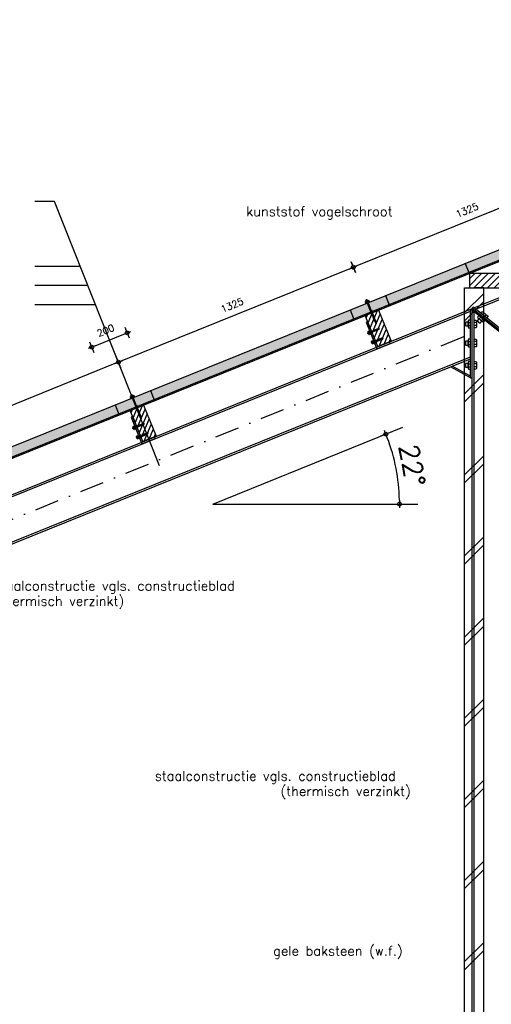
# Model space of a CAD drawing. Extents: x 0 to 38100, y 0 to 35640.
# Tile 6 of 42: x 8652 to 11117, y 5772 to 10918. Entities that reach past the tile are written whole.
import ezdxf

# ---------------------------------------------------------------- set-up
doc = ezdxf.new("R2010")
doc.units = 0
doc.header["$LTSCALE"] = 20
doc.header["$PDMODE"] = 1
doc.header["$PDSIZE"] = -3
doc.linetypes.add('DASHDOT2', pattern=[12.7, 6.35, -3.175, 0, -3.175])
doc.layers.get('0').update_dxf_attribs({"linetype": 'CONTINUOUS'})
doc.layers.get('DEFPOINTS').update_dxf_attribs({"linetype": 'CONTINUOUS'})
for name, color, linetype in [('A--A21--_F123-', 9, 'CONTINUOUS'), ('A--A27--_F123-_SOLID', 7, 'CONTINUOUS'), ('A--A28H-_F-2--', 9, 'CONTINUOUS'), ('A--L21--', 7, 'CONTINUOUS'), ('A--L21--_F-2--', 7, 'CONTINUOUS'), ('A--L27--_F123-', 1, 'CONTINUOUS'), ('A--L28--', 7, 'CONTINUOUS'), ('A--L28--_F-23-', 7, 'CONTINUOUS'), ('A--L28H-_F-23-', 7, 'CONTINUOUS'), ('A--L28S-_F123-', 1, 'CONTINUOUS'), ('A--M$1A-_F123-_MAATV', 7, 'CONTINUOUS'), ('A--T$1A-_F123-_0_18MM', 1, 'CONTINUOUS'), ('A--T$1A-_F123-_0_25MM', 2, 'CONTINUOUS'), ('X--LR---_CP', 7, 'CONTINUOUS')]:
    doc.layers.add(name, color=color, linetype=linetype)
doc.styles.add('0_25', font='ROMANS.shx', dxfattribs={"height": 50})
doc.styles.add('ALFA-0_25', font='ROMANS')
doc.styles.add('MISO', font='ROMANS.shx')
doc.dimstyles.new('DLV18', dxfattribs={"dimscale": 20, "dimtxt": 1.8, "dimasz": 1, "dimexe": 0, "dimexo": 0, "dimgap": 0, "dimtad": 0, "dimdec": 0, "dimrnd": 1, "dimzin": 0, "dimtxsty": 'MISO', "dimblk1": '$DIMDLV', "dimblk2": '$DIMDLV', "dimsah": 1, "dimcen": 0, "dimse1": 1, "dimse2": 1, "dimclrd": 256, "dimclre": 256, "dimclrt": 1, "dimazin": 3, "dimtfac": 1, "dimtdec": 0, "dimtix": 1, "dimtmove": 0, "dimatfit": 3, "dimtvp": 1.5, "dimtolj": 1, "dimtzin": 0})
doc.dimstyles.new('DLV50', dxfattribs={"dimscale": 20, "dimtxt": 5, "dimasz": 1, "dimexe": 0, "dimexo": 0, "dimgap": 0, "dimtad": 0, "dimdec": 0, "dimrnd": 1, "dimzin": 0, "dimtxsty": 'MISO', "dimblk1": '$DIMDLV', "dimblk2": '$DIMDLV', "dimsah": 1, "dimcen": 0, "dimse1": 1, "dimse2": 1, "dimclrd": 256, "dimclre": 256, "dimclrt": 4, "dimazin": 3, "dimtfac": 1, "dimtdec": 0, "dimtix": 1, "dimtmove": 0, "dimatfit": 3, "dimtvp": 0.86, "dimtolj": 1, "dimtzin": 0})

# ---------------------------------------------------------------- blocks, each defined once
blk = doc.blocks.new('QD28001-')
at = {"layer": 'A--L28--_F-23-', "color": 8, "linetype": 'CONTINUOUS'}
for p, q in [((-3.8, -0.3), (-3.4, 0)), ((-3.4, 0), (3.4, 0)), ((3.4, 0), (3.8, -0.3)), ((-5, -8.1), (-11, -9.7)), ((-11, -10.7), (-11, -9.7)), ((-11, -9.7), (11, -9.7)), ((11, -10.7), (-11, -10.7)), ((-5.5, -7.3), (-4.5, -6.1)), ((-5, -8.1), (-5.5, -7.3)), ((5.5, -7.3), (-5.5, -7.3)), ((5, -8.1), (-5, -8.1)), ((-3.8, -4.8), (-3.8, -0.3)), ((3.8, -4.8), (-3.8, -4.8)), ((3.8, -4.8), (-3.8, -4.8)), ((-2.5, -59), (-2.5, -15.2)), ((-1.9, -4.8), (-1.9, -0.3)), ((1.9, -4.8), (1.9, -0.3)), ((2.5, -59), (2.5, -15.2)), ((3.8, -0.3), (3.8, -4.8)), ((4.5, -6.1), (5.5, -7.3)), ((5, -8.1), (5.5, -7.3)), ((11, -9.7), (5, -8.1)), ((11, -10.7), (11, -9.7)), ((3.3, -89.4), (-3.2, -88)), ((3.3, -91.9), (-3.2, -90.6)), ((3.3, -94.5), (-3.2, -93.1)), ((3.3, -97), (-3.2, -95.7)), ((3.3, -99.6), (-3.2, -98.2)), ((3.3, -102.1), (-3.2, -100.7)), ((-2.5, -84.4), (-2.5, -67)), ((-2.5, -84.4), (-2.1, -86.8)), ((-2.1, -87.6), (-2.1, -86.8)), ((-2.1, -88.4), (-2.1, -90.2)), ((-2.1, -90.9), (-2.1, -92.7)), ((-2.1, -93.5), (-2.1, -95.3)), ((-2.1, -96), (-2.1, -97.8)), ((-2.1, -98.6), (-2.1, -100.4)), ((-2.1, -101.1), (-2.1, -102.9)), ((3.3, -86.8), (0.1, -86.2)), ((2.1, -89), (2.1, -87.2)), ((2.1, -89.7), (2.1, -91.6)), ((2.1, -92.3), (2.1, -94.1)), ((2.1, -94.8), (2.1, -96.7)), ((2.1, -97.4), (2.1, -99.2)), ((2.1, -99.9), (2.1, -101.8)), ((2.1, -102.5), (2.1, -104.3)), ((2.5, -84.4), (2.2, -86.3)), ((2.5, -84.4), (2.5, -67)), ((3.3, -104.7), (-3.2, -103.3)), ((3.3, -107.2), (-3.2, -105.8)), ((3.3, -109.8), (-3.2, -108.4)), ((3.3, -112.3), (-3.2, -110.9)), ((3.3, -114.9), (-3.2, -113.5)), ((3.3, -117.4), (-3.2, -116)), ((3.3, -120), (-3.2, -118.6)), ((-2.1, -103.7), (-2.1, -105.5)), ((-2.1, -106.2), (-2.1, -108)), ((-2.1, -108.8), (-2.1, -110.6)), ((-2.1, -111.3), (-2.1, -113.1)), ((-2.1, -113.9), (-2.1, -115.7)), ((-2.1, -116.4), (-2.1, -118.2)), ((-2.1, -118.9), (-2.1, -120.8)), ((3.3, -130.1), (-0.2, -129.4)), ((3.3, -127.5), (0.1, -126.9)), ((3.3, -132.6), (0.3, -132)), ((2.1, -105), (2.1, -106.9)), ((2.1, -107.6), (2.1, -109.4)), ((2.1, -110.1), (2.1, -111.9)), ((2.1, -112.7), (2.1, -114.5)), ((2.1, -115.2), (2.1, -117)), ((2.1, -117.8), (2.1, -119.6)), ((2.1, -120.3), (2.1, -127)), ((2.1, -120.3), (2.1, -122.1)), ((2.1, -127.9), (2.1, -129.7)), ((2.1, -130.4), (2.1, -132.3))]:
    blk.add_line(p, q, dxfattribs=at)
for points in [[(6.2, -6.1), (-6.2, -6.1), (-6.2, -4.8), (6.2, -4.8)], [(-2.1, -87.6), (3.3, -89.4), (2.1, -89.7), (-3.2, -88)], [(-2.1, -90.2), (3.3, -91.9), (2.1, -92.3), (-3.2, -90.6)], [(-2.1, -92.7), (3.3, -94.5), (2.1, -94.8), (-3.2, -93.1)], [(-2.1, -95.3), (3.3, -97), (2.1, -97.4), (-3.2, -95.7)], [(-2.1, -97.8), (3.3, -99.6), (2.1, -99.9), (-3.2, -98.2)], [(-2.1, -100.4), (3.3, -102.1), (2.1, -102.5), (-3.2, -100.7)], [(2.1, -87.2), (0.1, -86.2), (2.1, -86.3), (3.3, -86.8)], [(-2.1, -102.9), (3.3, -104.7), (2.1, -105), (-3.2, -103.3)], [(-2.1, -105.5), (3.3, -107.2), (2.1, -107.6), (-3.2, -105.8)], [(-2.1, -108), (3.3, -109.8), (2.1, -110.1), (-3.2, -108.4)], [(-2.1, -110.6), (3.3, -112.3), (2.1, -112.7), (-3.2, -110.9)], [(-2.1, -113.1), (3.3, -114.9), (2.1, -115.2), (-3.2, -113.5)], [(-2.1, -115.7), (3.3, -117.4), (2.1, -117.8), (-3.2, -116)], [(-2.1, -118.2), (3.3, -120), (2.1, -120.3), (-3.2, -118.6)], [(2.1, -127.9), (0.1, -126.9), (2.1, -127), (3.3, -127.5)]]:
    blk.add_lwpolyline(points, close=True, dxfattribs=at)
for points in [[(-2.5, -67), (-1.9, -63.3), (-1.9, -59), (-3.7, -59, 0.215905), (-2.5, -67, 0.240288)], [(2.5, -67), (1.9, -63.3), (1.9, -59), (3.7, -59, -0.215905), (2.5, -67, -0.240288)], [(-2.1, -126.5, -0.245375), (-1.3, -126.9, -0.082052), (-0.2, -129.2, -0.040501), (0.3, -131.9, -0.029739), (0.5, -135.6, -0.004166)]]:
    blk.add_lwpolyline(points, format="xyb", dxfattribs=at)
for points in [[(-2.1, -118.9), (-2.1, -128.3), (-3.2, -128.7), (-2.1, -129.1), (-2.1, -130.9), (-3.2, -131.3), (-2.1, -131.6), (-2.1, -134), (0, -136.1), (2.1, -134), (2.1, -133)], [(-0.3, -128.9), (3.3, -130.1), (2.1, -130.4), (-0.1, -129.7)], [(0.3, -131.7), (3.3, -132.6), (2.1, -133), (0.4, -132.4)]]:
    blk.add_lwpolyline(points, dxfattribs=at)
for centre, radius, start, end in [((-2.9, -1.6), 1.57, 52.1205, 127.8795), ((0, -5.8), 5.77, 70.5292, 109.4708), ((2.9, -1.6), 1.57, 52.1205, 127.8795), ((-5.9, -16.8), 6.13, 100.6396, 178.4291), ((0, -65.2), 50, 76.1169, 103.8831), ((5.8, -16.8), 6.13, 1.571, 79.361)]:
    blk.add_arc(centre, radius, start, end, dxfattribs=at)
at = {"layer": 'X--LR---_CP', "linetype": 'CONTINUOUS'}
blk.add_point((0, 0), dxfattribs=at)
blk = doc.blocks.new('QD28002-')
at = {"layer": 'A--L28--_F-23-', "color": 8, "linetype": 'CONTINUOUS'}
for p, q in [((-10.2, 0), (-10.2, 3)), ((10.3, 3), (-10.2, 3)), ((10.3, 0), (-10.2, 0)), ((-7.5, 10.5), (7.5, 10.5)), ((-7.5, 3), (-7.5, 10.5)), ((-3.8, 3), (-3.8, 10.5)), ((0, 15), (0, -54.5)), ((3.7, 3), (3.7, 10.5)), ((7.5, 3), (7.5, 10.5)), ((10.3, 0), (10.3, 3)), ((-1.9, 0), (-4.7, -1)), ((4.7, -2.2), (-4.7, -5.5)), ((4.7, -6.7), (-4.7, -10)), ((4.7, -11.2), (-4.7, -14.5)), ((4.7, -15.7), (-4.7, -19)), ((4.7, -20.2), (-4.7, -23.5)), ((4.7, -24.7), (-4.7, -28)), ((4.7, -29.2), (-4.7, -32.5)), ((4.7, -33.7), (-4.7, -37)), ((4.7, -38.2), (-4.7, -41.5)), ((4.7, -42.7), (-4.7, -46)), ((-3.2, 0), (-3.2, -46.3)), ((-3.2, -46.3), (-1.5, -50)), ((1.5, -50), (-1.5, -50)), ((3.2, -46.3), (1.5, -50)), ((3.2, 0), (3.2, -46.3))]:
    blk.add_line(p, q, dxfattribs=at)
for centre, major_axis, ratio, start_param, end_param in [((-5.6, 9), (-1.87, 0), 0.8, -3.141593, 0), ((0, 9), (-3.75, 0), 0.4, 3.141592, 6.283189), ((5.6, 9), (-1.87, 0), 0.8, -3.141593, 0)]:
    blk.add_ellipse(centre, major_axis=major_axis, ratio=ratio, start_param=start_param, end_param=end_param, dxfattribs=at)
at = {"layer": 'X--LR---_CP', "linetype": 'CONTINUOUS'}
blk.add_point((0, 0), dxfattribs=at)
blk = doc.blocks.new('*X7')
at = {"color": 0}
for p, q in [((16538.7, 19791.4), (16608.4, 19861.1)), ((16538.7, 19819.7), (16580.2, 19861.1)), ((16538.7, 19848), (16551.9, 19861.1)), ((16538.7, 19763.1), (16613.7, 19838.1)), ((16538.7, 19734.8), (16613.7, 19809.8)), ((16538.7, 19706.6), (16613.7, 19781.6)), ((16546.6, 19686.1), (16613.7, 19753.3)), ((16574.9, 19686.1), (16613.7, 19725)), ((16603.2, 19686.1), (16613.7, 19696.7))]:
    blk.add_line(p, q, dxfattribs=at)
blk = doc.blocks.new('QD28H46-')
at = {"layer": 'A--L28H-_F-23-', "color": 2}
blk.add_lwpolyline([(0, 0), (0, 175), (75, 175), (75, 0)], close=True, dxfattribs=at)
at = {"layer": 'X--LR---_CP'}
blk.add_point((0, 0), dxfattribs=at)
at = {"layer": 'A--A28H-_F-2--'}
blk.add_blockref('*X7', (-16538.7, -19686.1), dxfattribs=at)
blk = doc.blocks.new('QD20601-')
at = {"layer": 'A--L28--_F-23-', "color": 1, "linetype": 'CONTINUOUS'}
blk.add_lwpolyline([(-9, 141), (-9, -9), (66, -9), (66, 0), (0, 0), (0, 0), (0, 141)], close=True, dxfattribs=at)
at = {"layer": 'X--LR---_CP', "linetype": 'CONTINUOUS'}
blk.add_point((0, 0), dxfattribs=at)
blk = doc.blocks.new('QD28003-')
at = {"layer": 'X--LR---_CP', "linetype": 'CONTINUOUS'}
blk.add_point((0, 0), dxfattribs=at)
at = {"layer": 'A--L28--', "color": 1, "linetype": 'CONTINUOUS'}
for name, p in [('QD28001-', (0, 74.1)), ('QD28H46-', (-37.5, -175)), ('QD20601-', (-37.5, -175))]:
    blk.add_blockref(name, p, dxfattribs=at)
at = {"layer": 'A--L28--', "color": 1, "linetype": 'CONTINUOUS', "rotation": 90}
for p in [(-46.5, -91), (-46.5, -144.3)]:
    blk.add_blockref('QD28002-', p, dxfattribs=at)
blk = doc.blocks.new('$DIMDLV')
at = {"color": 0}
for p, q in [((-1, 0), (1, 0)), ((0, -1.5), (0, 1.5))]:
    blk.add_line(p, q, dxfattribs=at)
blk.add_circle((0, 0), 0.5, dxfattribs=at)
blk = doc.blocks.new('*D128')
at = {"layer": 'A--M$1A-_F123-_MAATV'}
blk.add_line((11606.5, 10113.4), (10415, 9632), dxfattribs=at)
at = {"layer": 'DEFPOINTS', "color": 0}
for p in [(11721.5, 9882.2), (10396.5, 9624.6), (10492.9, 9385.8)]:
    blk.add_point(p, dxfattribs=at)
at = {"layer": 'A--M$1A-_F123-_MAATV', "xscale": 20, "yscale": 20, "zscale": 20}
for p, rotation in [((11625, 10120.9), 22.00000000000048), ((10396.5, 9624.6), 202.0000000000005)]:
    blk.add_blockref('$DIMDLV', p, dxfattribs=dict(at, rotation=rotation))
at = {"layer": 'A--M$1A-_F123-_MAATV', "color": 1, "insert": (10990.5, 9922.8), "char_height": 36, "attachment_point": 5, "rotation": 22, "style": 'MISO'}
blk.add_mtext('\\A1;1325', dxfattribs=at)
blk = doc.blocks.new('*D129')
at = {"layer": 'A--M$1A-_F123-_MAATV'}
blk.add_line((10377.9, 9617.1), (9186.5, 9135.7), dxfattribs=at)
at = {"layer": 'DEFPOINTS', "color": 0}
for p in [(10492.9, 9385.8), (9168, 9128.2), (9264.4, 8889.4)]:
    blk.add_point(p, dxfattribs=at)
at = {"layer": 'A--M$1A-_F123-_MAATV', "xscale": 20, "yscale": 20, "zscale": 20}
for p, rotation in [((10396.5, 9624.6), 22.00000000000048), ((9168, 9128.2), 202.0000000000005)]:
    blk.add_blockref('$DIMDLV', p, dxfattribs=dict(at, rotation=rotation))
at = {"layer": 'A--M$1A-_F123-_MAATV', "color": 1, "insert": (9762, 9426.4), "char_height": 36, "attachment_point": 5, "rotation": 22, "style": 'MISO'}
blk.add_mtext('\\A1;1325', dxfattribs=at)
blk = doc.blocks.new('*D130')
at = {"layer": 'A--M$1A-_F123-_MAATV'}
blk.add_line((9149.4, 9120.7), (7958, 8639.3), dxfattribs=at)
at = {"layer": 'DEFPOINTS', "color": 0}
for p in [(9264.4, 8889.4), (7939.4, 8631.8), (8035.9, 8393.1)]:
    blk.add_point(p, dxfattribs=at)
at = {"layer": 'A--M$1A-_F123-_MAATV', "xscale": 20, "yscale": 20, "zscale": 20}
for p, rotation in [((9168, 9128.2), 22.00000000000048), ((7939.4, 8631.8), 202.0000000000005)]:
    blk.add_blockref('$DIMDLV', p, dxfattribs=dict(at, rotation=rotation))
at = {"layer": 'A--M$1A-_F123-_MAATV', "color": 1, "insert": (8533.5, 8930.1), "char_height": 36, "attachment_point": 5, "rotation": 22, "style": 'MISO'}
blk.add_mtext('\\A1;1325', dxfattribs=at)
blk = doc.blocks.new('*D137')
at = {"layer": 'A--M$1A-_F123-_MAATV'}
blk.add_line((9047, 9214.1), (9195.3, 9274.1), dxfattribs=at)
at = {"layer": 'DEFPOINTS', "color": 0}
for p in [(9213.9, 9281.6), (9335.6, 8980.2), (9150.2, 8905.3)]:
    blk.add_point(p, dxfattribs=at)
at = {"layer": 'A--M$1A-_F123-_MAATV', "xscale": 20, "yscale": 20, "zscale": 20}
for p, rotation in [((9213.9, 9281.6), 21.99999999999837), ((9028.4, 9206.6), 201.9999999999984)]:
    blk.add_blockref('$DIMDLV', p, dxfattribs=dict(at, rotation=rotation))
at = {"layer": 'A--M$1A-_F123-_MAATV', "color": 1, "insert": (9100.9, 9294.2), "char_height": 36, "attachment_point": 5, "rotation": 22, "style": 'MISO'}
blk.add_mtext('\\A1;200', dxfattribs=at)
blk = doc.blocks.new('*D126')
at = {"layer": 'A--M$1A-_F123-_MAATV', "linetype": 'CONTINUOUS'}
blk.add_arc((9662.2, 8386.9), 975.1, 1.1752, 20.8248, dxfattribs=at)
at = {"layer": 'DEFPOINTS', "color": 0, "linetype": 'CONTINUOUS'}
for p in [(10655.7, 8788.2), (10629.3, 8511.3), (9662.2, 8386.9), (9662.2, 8386.9), (10733.7, 8386.9)]:
    blk.add_point(p, dxfattribs=at)
at = {"layer": 'A--M$1A-_F123-_MAATV', "linetype": 'CONTINUOUS', "xscale": 20, "yscale": 20, "zscale": 20}
for p, rotation in [((10566.3, 8752.1), 111.4123946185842), ((10637.3, 8386.9), 270.5876053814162)]:
    blk.add_blockref('$DIMDLV', p, dxfattribs=dict(at, rotation=rotation))
at = {"layer": 'A--M$1A-_F123-_MAATV', "color": 4, "linetype": 'CONTINUOUS', "insert": (10703.8, 8589.3), "char_height": 100, "attachment_point": 5, "rotation": 281, "style": 'MISO'}
blk.add_mtext('\\A1;22°', dxfattribs=at)
blk = doc.blocks.new('*U283')
at = {"layer": 'A--A21--_F123-', "linetype": 'CONTINUOUS'}
for p, q in [((-50, 6078.8), (50, 6178.8)), ((-50, 6036.4), (50, 6136.4)), ((-50, 5654.8), (50, 5754.8)), ((-50, 5612.4), (50, 5712.4)), ((-50, 5230.8), (50, 5330.8)), ((-50, 5188.4), (50, 5288.4)), ((-50, 4806.8), (50, 4906.8)), ((-50, 4764.4), (50, 4864.4)), ((-50, 4382.8), (50, 4482.8)), ((-50, 4340.4), (50, 4440.4)), ((-50, 3958.8), (50, 4058.8)), ((-50, 3916.4), (50, 4016.4)), ((-50, 3534.8), (50, 3634.8)), ((-50, 3492.4), (50, 3592.4)), ((-50, 3110.8), (50, 3210.8)), ((-50, 3068.4), (50, 3168.4)), ((-50, 2686.8), (50, 2786.8)), ((-50, 2644.4), (50, 2744.4))]:
    blk.add_line(p, q, dxfattribs=at)
blk = doc.blocks.new('*U153')
at = {"layer": 'A--L21--_F-2--', "color": 3, "linetype": 'CONTINUOUS'}
for points in [[(0, 0), (-50, 0), (-50, 6207.9), (0, 6207.9)], [(0, 0), (50, 0), (50, 6207.9), (0, 6207.9)]]:
    blk.add_lwpolyline(points, dxfattribs=at)
at = {"layer": 'A--A21--_F123-'}
blk.add_blockref('*U283', (0, 0), dxfattribs=at)

msp = doc.modelspace()

# ---------------------------------------------------------------- hatches: boundary and pattern name
at = {"layer": 'A--A28H-_F-2--', "linetype": 'CONTINUOUS'}
h = msp.add_hatch(dxfattribs=at)
h.set_pattern_fill('_U', color=9, scale=25, angle=45, style=0, pattern_type=0)
h.set_pattern_definition([(45, (-4672.82, 8701.726), (-17.67767, 17.67767), [])])
h.paths.add_polyline_path([(11002.7, 9516.8), (11252.7, 9516.8), (11252.7, 9591.8), (11002.7, 9591.8)])

# ---------------------------------------------------------------- linework, layer by layer
at = {"layer": 'A--A27--_F123-_SOLID', "color": 16, "linetype": 'CONTINUOUS'}
msp.add_solid([(11626.3, 9850.7), (11607.2, 9898), (7940.7, 8361.7), (7921.6, 8408.9)], dxfattribs=at)
at = {"layer": 'A--A27--_F123-_SOLID', "color": 7, "linetype": 'CONTINUOUS'}
msp.add_solid([(11628.7, 9844.7), (11626.3, 9850.7), (7943.2, 8355.6), (7940.7, 8361.7)], dxfattribs=at)
at = {"layer": 'A--L27--_F123-', "color": 8, "linetype": 'CONTINUOUS'}
for p, q in [((3541.3, 6584.2), (14268.8, 10918.4)), ((3543.7, 6578.1), (14271.2, 10912.3))]:
    msp.add_line(p, q, dxfattribs=at)
at = {"layer": 'A--L27--_F123-', "color": 1, "linetype": 'CONTINUOUS'}
for p, q in [((3522.2, 6631.4), (13977.7, 10855.8)), ((10564.1, 9476.6), (10585.7, 9423.3)), ((10378.7, 9401.7), (10400.2, 9348.3)), ((9335.6, 8980.2), (9357.1, 8926.9)), ((9150.2, 8905.3), (9171.7, 8852))]:
    msp.add_line(p, q, dxfattribs=at)
at = {"layer": 'A--L27--_F123-', "color": 3, "linetype": 'CONTINUOUS'}
msp.add_line((11002.7, 9591.8), (10981.2, 9645.1), dxfattribs=at)
at = {"layer": 'A--L28H-_F-23-', "color": 2, "linetype": 'CONTINUOUS'}
msp.add_lwpolyline([(11002.7, 9516.8), (11252.7, 9516.8), (11252.7, 9591.8), (11002.7, 9591.8)], close=True, dxfattribs=at)
at = {"layer": 'A--L28S-_F123-', "color": 1}
for p, q in [((11026.5, 9412.6), (14374.7, 10765.4)), ((11036.1, 9405), (14362.7, 10749)), ((3667.9, 6439.6), (11017.9, 9409.2)), ((3688, 6437.1), (11007.9, 9394.6)), ((11007.9, 9046.3), (11007.9, 9405.1)), ((11022.9, 9415.4), (11013, 9402.9)), ((11424.3, 9076.1), (11013, 9402.9)), ((11429.3, 9082.4), (11017.9, 9409.2)), ((11017.9, 3548.9), (11017.9, 9399)), ((11434.3, 9088.7), (11022.9, 9415.4)), ((11028.1, 3548.9), (11028.1, 9390.9)), ((3908.4, 6288.5), (11007.9, 9156.9)), ((3918.2, 6281.9), (11007.9, 9146.3)), ((11007.9, 9046.3), (10903.5, 9104.1)), ((11007.9, 9055.4), (10913.1, 9107.9)), ((11007.9, 9046.3), (11017.9, 9046.3))]:
    msp.add_line(p, q, dxfattribs=at)
at = {"layer": 'A--L28S-_F123-', "color": 8}
for p, q in [((11078.4, 9384.4), (11072, 9376.4)), ((11090.4, 9374.8), (11084.1, 9366.9)), ((10997.8, 9335.8), (11007.9, 9335.8)), ((10997.8, 9320.4), (11007.9, 9320.4)), ((11038.3, 9335.8), (11028.1, 9335.8)), ((11038.3, 9320.4), (11028.1, 9320.4)), ((11055.8, 9355.9), (11062.1, 9363.9)), ((11067.8, 9346.4), (11074.1, 9354.3)), ((10997.8, 9235.7), (11007.9, 9235.7)), ((10997.8, 9220.3), (11007.9, 9220.3)), ((11038.3, 9235.7), (11028.1, 9235.7)), ((11038.3, 9220.3), (11028.1, 9220.3)), ((10997.8, 9119.3), (11007.9, 9119.3)), ((11038.3, 9119.3), (11028.1, 9119.3)), ((10997.8, 9103.9), (11007.9, 9103.9)), ((11038.3, 9103.9), (11028.1, 9103.9))]:
    msp.add_line(p, q, dxfattribs=at)
at = {"layer": 'A--L28S-_F123-', "color": 8, "linetype": 'DASHDOT2'}
msp.add_line((3787.9, 6358.6), (11017.9, 9279.8), dxfattribs=at)
at = {"layer": 'A--L28S-_F123-', "color": 8}
for points in [[(11052.5, 9371.5), (11046.1, 9363.6), (11047.3, 9360.1), (11052.1, 9356.3), (11055.8, 9355.9), (11056.9, 9352.4), (11064.2, 9346.7), (11067.8, 9346.4), (11069, 9342.9), (11073.8, 9339), (11077.5, 9338.7), (11083.8, 9346.7)], [(11062.4, 9384.1), (11068.7, 9392), (11072.4, 9391.7), (11077.2, 9387.9), (11078.4, 9384.4), (11082, 9384), (11089.3, 9378.3), (11090.4, 9374.8), (11094.1, 9374.5), (11098.9, 9370.6), (11100, 9367.1), (11093.7, 9359.2)], [(10982.3, 9318.1), (10995.8, 9318.1), (10995.8, 9338.1), (10982.3, 9338.1)], [(11007.9, 9348.1), (10997.8, 9348.1), (10995.8, 9345), (10995.8, 9338.8), (10997.8, 9335.8), (10995.8, 9332.7), (10995.8, 9323.5), (10997.8, 9320.4), (10995.8, 9317.3), (10995.8, 9311.2), (10997.8, 9308.1), (11007.9, 9308.1)], [(11028.1, 9348.1), (11038.3, 9348.1), (11040.3, 9345), (11040.3, 9338.8), (11038.3, 9335.8), (11040.3, 9332.7), (11040.3, 9323.5), (11038.3, 9320.4), (11040.3, 9317.3), (11040.3, 9311.2), (11038.3, 9308.1), (11028.1, 9308.1)], [(11060, 9332.8), (11068.4, 9343.3), (11052.7, 9355.8), (11044.3, 9345.3)], [(10982.3, 9218), (10995.8, 9218), (10995.8, 9238), (10982.3, 9238)], [(11007.9, 9248), (10997.8, 9248), (10995.8, 9245), (10995.8, 9238.8), (10997.8, 9235.7), (10995.8, 9232.7), (10995.8, 9223.4), (10997.8, 9220.3), (10995.8, 9217.3), (10995.8, 9211.1), (10997.8, 9208), (11007.9, 9208)], [(11028.1, 9248), (11038.3, 9248), (11040.3, 9245), (11040.3, 9238.8), (11038.3, 9235.7), (11040.3, 9232.7), (11040.3, 9223.4), (11038.3, 9220.3), (11040.3, 9217.3), (11040.3, 9211.1), (11038.3, 9208), (11028.1, 9208)], [(10982.3, 9101.6), (10995.8, 9101.6), (10995.8, 9121.6), (10982.3, 9121.6)], [(11007.9, 9131.6), (10997.8, 9131.6), (10995.8, 9128.6), (10995.8, 9122.4), (10997.8, 9119.3), (10995.8, 9116.3), (10995.8, 9107), (10997.8, 9103.9), (10995.8, 9100.9), (10995.8, 9094.7), (10997.8, 9091.6), (11007.9, 9091.6)], [(11028.1, 9131.6), (11038.3, 9131.6), (11040.3, 9128.6), (11040.3, 9122.4), (11038.3, 9119.3), (11040.3, 9116.3), (11040.3, 9107), (11038.3, 9103.9), (11040.3, 9100.9), (11040.3, 9094.7), (11038.3, 9091.6), (11028.1, 9091.6)]]:
    msp.add_lwpolyline(points, close=True, dxfattribs=at)
for points in [[(11077.2, 9387.9), (11082, 9384)], [(11089.3, 9378.3), (11094.1, 9374.5)], [(10995.8, 9338.8), (10995.8, 9332.7)], [(10995.8, 9323.5), (10995.8, 9317.3)], [(11040.3, 9338.8), (11040.3, 9332.7)], [(11040.3, 9323.5), (11040.3, 9317.3)], [(11052.1, 9356.3), (11056.9, 9352.4)], [(11064.2, 9346.7), (11069, 9342.9)], [(10995.8, 9238.8), (10995.8, 9232.7)], [(10995.8, 9223.4), (10995.8, 9217.3)], [(11040.3, 9238.8), (11040.3, 9232.7)], [(11040.3, 9223.4), (11040.3, 9217.3)], [(10995.8, 9122.4), (10995.8, 9116.3)], [(11040.3, 9122.4), (11040.3, 9116.3)], [(10995.8, 9107), (10995.8, 9100.9)], [(11040.3, 9107), (11040.3, 9100.9)]]:
    msp.add_lwpolyline(points, dxfattribs=at)
at = {"layer": 'A--M$1A-_F123-_MAATV', "linetype": 'CONTINUOUS'}
for q in [(10655.7, 8788.2), (10733.7, 8386.9)]:
    msp.add_line((9662.2, 8386.9), q, dxfattribs=at)
at = {"layer": 'A--T$1A-_F123-_0_18MM', "linetype": 'CONTINUOUS'}
for p, q in [((8834.3, 9968.4), (8730.8, 9968.4)), ((9382.5, 8586.6), (8834.3, 9968.4)), ((8969.2, 9628.4), (8730.8, 9628.4)), ((9008.9, 9528.4), (8730.8, 9528.4)), ((9048.5, 9428.4), (8730.8, 9428.4))]:
    msp.add_line(p, q, dxfattribs=at)
for points in [[(10981.2, 9645.1, 0, 13, 0), (10954.6, 9676.3, 0, 0, 0), (10755.7, 9910.5, 0, 0, 0), (10696.9, 9910.5, 0, 0, 0)], [(10970.3, 6960.2, 0, 13.3, 0), (10931.6, 6960.2, 0, 0, 0), (10885.4, 6960.2, 0, 0, 0), (10770.2, 6960.2, 0, 0, 0)], [(10977.7, 6045.7, 0, 13.3, 0), (10939, 6045.7, 0, 0, 0), (10873.4, 6045.7, 0, 0, 0), (10758.2, 6045.7, 0, 0, 0)]]:
    msp.add_lwpolyline(points, format="xyseb", dxfattribs=at)

# ---------------------------------------------------------------- block references
at = {"layer": 'A--L21--'}
msp.add_blockref('*U153', (11027.7, 3308.9), dxfattribs=at)
at = {"layer": 'A--L28--', "color": 1, "linetype": 'CONTINUOUS', "rotation": 21.99999999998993}
for p in [(10492.9, 9385.8), (9264.4, 8889.4)]:
    msp.add_blockref('QD28003-', p, dxfattribs=at)

# ---------------------------------------------------------------- texts
at = {"layer": 'A--T$1A-_F123-_0_25MM', "linetype": 'CONTINUOUS'}
for s, style, p in [('kunststof vogelschroot', 'ALFA-0_25', (9836.1, 9891.5)), ('staalconstructie vgls. constructieblad', '0_25', (8516.5, 7935.3)), ('(thermisch verzinkt)', '0_25', (8516.5, 7855.3)), ('staalconstructie vgls. constructieblad', '0_25', (9358, 6941.2)), ('(thermisch verzinkt)', '0_25', (10015.2, 6861.2)), ('gele baksteen (w.f.)', '0_25', (9976.9, 6026.7))]:
    msp.add_text(s, height=50, dxfattribs=dict(at, style=style)).set_placement(p)

# ---------------------------------------------------------------- dimensions: what is measured, and where the dimension line sits
at = {"layer": 'A--M$1A-_F123-_MAATV'}
for p1, p2, distance, picture, middle in [((11721.5, 9882.2), (10492.9, 9385.8), -257.5, '*D128', (10990.5, 9922.8)), ((10492.9, 9385.8), (9264.4, 8889.4), -257.5, '*D129', (9762, 9426.4)), ((9150.2, 8905.3), (9335.6, 8980.2), 325, '*D137', (9100.9, 9294.2)), ((9264.4, 8889.4), (8035.9, 8393.1), -257.5, '*D130', (8533.5, 8930.1))]:
    dim = msp.add_aligned_dim(p1=p1, p2=p2, distance=distance, dimstyle='DLV18', dxfattribs=at)
    dim.commit()
    dim.dimension.update_dxf_attribs({"geometry": picture, "text_midpoint": middle})
at = {"layer": 'A--M$1A-_F123-_MAATV', "linetype": 'CONTINUOUS'}
dim = msp.add_angular_dim_2l(base=(10629.3, 8511.3), line1=((9662.2, 8386.9), (10655.7, 8788.2)), line2=((9662.2, 8386.9), (10733.7, 8386.9)), dimstyle='DLV50', dxfattribs=at)
dim.commit()
dim.dimension.update_dxf_attribs({"geometry": '*D126', "text_midpoint": (10703.8, 8589.3)})

doc.saveas('drawing.dxf')
